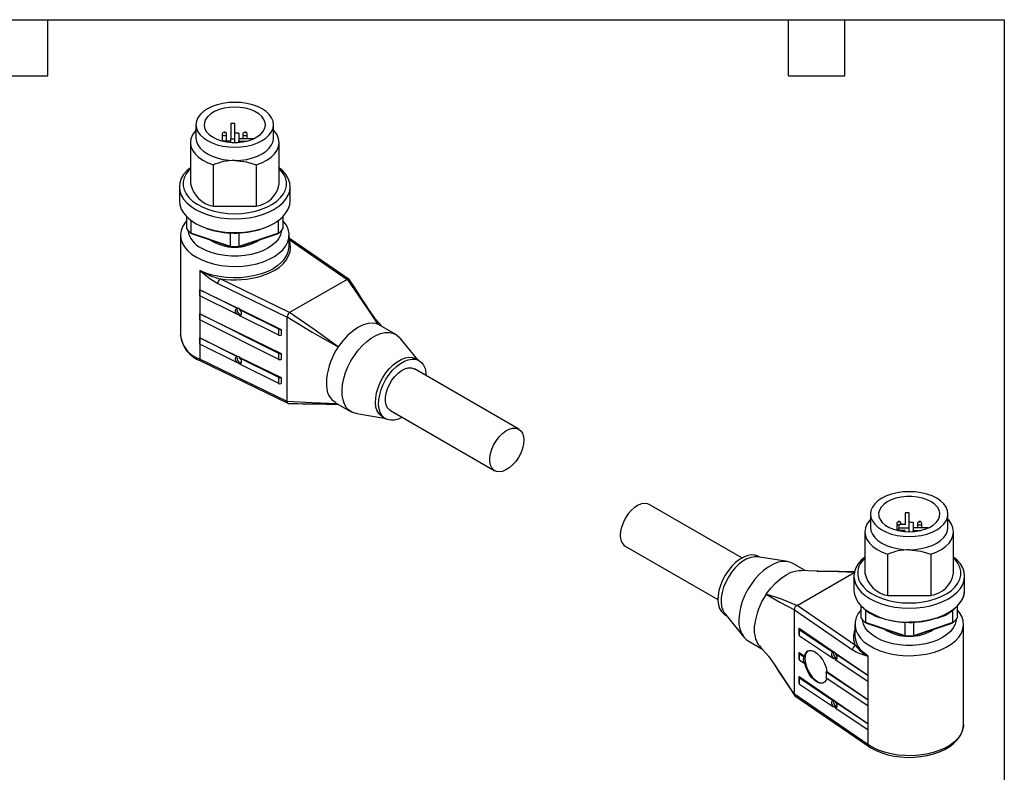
# Model space of a CAD drawing. Header units: millimetres. Extents: x 6 to 273, y 6 to 210.
# Tile 8 of 8: x 140 to 273, y 108 to 210. Entities that reach past the tile are written whole.
import ezdxf

# ---------------------------------------------------------------- set-up
doc = ezdxf.new("R2010")
doc.units = ezdxf.units.MM
doc.linetypes.add('SLD-Solid', pattern=[0])
doc.layers.add('TEXT', color=140, linetype='SLD-Solid', lineweight=25)

msp = doc.modelspace()

# ---------------------------------------------------------------- linework, layer by layer
for p, q in [((163.56, 195.31), (163.56, 193.52)), ((168.26, 195.48), (168.26, 193.43)), ((168.81, 193.43), (168.81, 195.5)), ((174.06, 193.52), (174.06, 195.31)), ((167.11, 194.03), (167.11, 193.13)), ((167.71, 193.11), (167.71, 194.03)), ((168.26, 193.11), (168.26, 193.43)), ((168.26, 193.43), (168.81, 193.43)), ((168.81, 192.92), (168.81, 193.43)), ((169.36, 194.18), (169.36, 193.43)), ((171.37, 193.43), (169.36, 193.43)), ((169.36, 193.43), (169.36, 193.11)), ((169.91, 194.03), (169.91, 193.43)), ((170.51, 193.43), (170.51, 194.03)), ((162.81, 192.9), (162.81, 187.31)), ((168.26, 193.11), (167.19, 193.11)), ((168.26, 192.94), (168.26, 193.11)), ((169.36, 192.94), (169.36, 193.11)), ((169.36, 193.11), (170.44, 193.11)), ((174.81, 187.31), (174.81, 192.9)), ((165.91, 184.28), (165.91, 189.87)), ((171.72, 189.87), (171.72, 184.28)), ((161.31, 186.9), (161.31, 185.03)), ((176.31, 185.03), (176.31, 186.9)), ((165.91, 184.28), (171.72, 184.28)), ((162.31, 181.2), (162.31, 182.87)), ((175.31, 182.87), (175.31, 181.2)), ((162.88, 182.38), (162.88, 180.63)), ((174.75, 180.63), (174.75, 182.38)), ((161.46, 180.37), (161.46, 166.82)), ((168.25, 178.84), (162.88, 180.63)), ((163.02, 180.55), (168.31, 178.79)), ((168.25, 178.84), (168.25, 180.66)), ((169.32, 178.79), (174.61, 180.55)), ((169.38, 180.66), (169.38, 178.84)), ((174.75, 180.63), (169.38, 178.84)), ((176.16, 178.82), (176.16, 180.37)), ((176.38, 179.8), (176.16, 180)), ((176.16, 179.76), (184.02, 174.37)), ((184.3, 174.37), (176.38, 179.8)), ((164.08, 175.57), (164.08, 163.57)), ((166.51, 173.82), (175.89, 169.27)), ((176.24, 169.88), (166.83, 174.45)), ((184.02, 174.37), (176.24, 169.88)), ((164.08, 172.96), (169.25, 170.45)), ((164.08, 172.14), (164.08, 172.96)), ((169.18, 170.41), (164.08, 172.96)), ((169.18, 169.59), (164.08, 172.14)), ((164.08, 169.69), (175.11, 164.34)), ((164.08, 168.88), (164.08, 169.69)), ((174.76, 164.35), (164.08, 169.69)), ((169.18, 170.41), (169.25, 170.45)), ((169.25, 169.63), (169.18, 169.59)), ((169.49, 170.33), (169.42, 170.29)), ((174.76, 167.62), (169.42, 170.29)), ((169.42, 169.47), (169.49, 169.52)), ((174.76, 166.8), (169.42, 169.47)), ((169.49, 170.33), (175.11, 167.6)), ((188.17, 168.3), (187, 170.19)), ((187.08, 170.12), (187.02, 170.21)), ((174.76, 163.53), (164.08, 168.88)), ((175.89, 157.84), (175.89, 169.27)), ((188.51, 168.11), (188.17, 168.3)), ((190.65, 166.91), (188.53, 168.14)), ((161.46, 166.77), (161.46, 166.82)), ((174.76, 166.8), (174.76, 167.62)), ((175.11, 167.6), (175.11, 166.79)), ((164.08, 166.43), (169.25, 163.92)), ((164.08, 165.61), (164.08, 166.43)), ((169.18, 163.87), (164.08, 166.43)), ((169.18, 163.06), (164.08, 165.61)), ((193.61, 163.47), (191.23, 166.41)), ((174.76, 163.53), (174.76, 164.35)), ((175.11, 164.34), (175.11, 163.52)), ((175.89, 157.84), (164.08, 163.57)), ((164.19, 163.34), (176.02, 157.59)), ((169.18, 163.87), (169.25, 163.92)), ((169.25, 163.1), (169.18, 163.06)), ((169.49, 163.8), (169.42, 163.75)), ((174.76, 161.09), (169.42, 163.75)), ((169.42, 162.94), (169.49, 162.98)), ((174.76, 160.27), (169.42, 162.94)), ((169.49, 163.8), (175.11, 161.07)), ((193.79, 163.37), (193.36, 163.61)), ((207.28, 154.08), (193.14, 162.24)), ((174.76, 160.27), (174.76, 161.09)), ((175.11, 161.07), (175.11, 160.25)), ((181.25, 160.97), (181.25, 159.92)), ((181.19, 157.5), (182.76, 157.5)), ((181.19, 157.48), (181.36, 157.48)), ((181.31, 157.47), (182.91, 157.41)), ((182.48, 157.66), (184.6, 156.43)), ((185.33, 156.18), (189.06, 155.59)), ((189.89, 156.61), (204.03, 148.45)), ((188.81, 155.73), (189.24, 155.49)), ((237.51, 136.63), (224.96, 143.87)), ((259.62, 142.74), (259.62, 141.18)), ((260.17, 140.69), (260.17, 142.76)), ((254.92, 142.57), (254.92, 140.78)), ((260.72, 141.44), (260.72, 140.69)), ((265.42, 140.78), (265.42, 142.57)), ((254.17, 140.16), (254.17, 134.57)), ((258.47, 141.29), (258.47, 140.39)), ((259.62, 140.37), (258.55, 140.37)), ((258.77, 141.18), (258.77, 140.69)), ((259.62, 141.18), (258.77, 141.18)), ((258.77, 140.69), (260.17, 140.69)), ((258.77, 140.37), (258.77, 140.69)), ((259.07, 141.18), (259.07, 141.29)), ((259.62, 140.2), (259.62, 140.37)), ((260.17, 140.18), (260.17, 140.69)), ((262.73, 140.69), (260.72, 140.69)), ((260.72, 140.69), (260.72, 140.37)), ((260.72, 140.37), (261.8, 140.37)), ((260.72, 140.2), (260.72, 140.37)), ((261.27, 141.29), (261.27, 140.69)), ((261.87, 140.69), (261.87, 141.29)), ((266.17, 134.57), (266.17, 140.16)), ((221.71, 138.24), (234.26, 131)), ((243.66, 136.14), (239.63, 136.78)), ((239.92, 136.73), (239.75, 136.84)), ((257.27, 131.54), (257.27, 137.13)), ((263.08, 137.13), (263.08, 131.54)), ((246.07, 134.92), (244.39, 135.89)), ((247.68, 134.85), (245.26, 134.95)), ((247.78, 134.84), (247.63, 134.84)), ((244.97, 130.2), (252.73, 134.68)), ((252.67, 134.16), (252.67, 132.29)), ((267.67, 132.29), (267.67, 134.16)), ((267.67, 132.23), (267.67, 132.29)), ((257.27, 131.54), (263.08, 131.54)), ((244.62, 118.16), (244.62, 129.59)), ((244.62, 129.59), (252.5, 124.18)), ((252.89, 124.77), (244.97, 130.2)), ((253.67, 128.46), (253.67, 130.13)), ((254.24, 129.58), (254.24, 127.89)), ((266.1, 127.89), (266.1, 129.58)), ((266.67, 130.08), (266.67, 128.46)), ((235.19, 129.09), (237.76, 125.91)), ((235.2, 128.95), (235.37, 128.85)), ((239.23, 126.45), (239.23, 127.49)), ((245.22, 127.01), (245.22, 126.2)), ((245.26, 127.11), (250, 123.86)), ((245.29, 126.9), (249.92, 123.82)), ((245.29, 126.08), (245.29, 126.9)), ((252.82, 127.63), (252.82, 126.08)), ((259.6, 126.1), (254.24, 127.89)), ((254.38, 127.81), (259.67, 126.05)), ((259.6, 126.1), (259.6, 127.92)), ((260.68, 126.05), (265.97, 127.81)), ((260.74, 127.92), (260.74, 126.1)), ((266.1, 127.89), (260.74, 126.1)), ((267.52, 114.08), (267.52, 127.63)), ((238.34, 125.41), (240.19, 124.34)), ((245.29, 126.08), (249.92, 123)), ((245.22, 123.75), (245.22, 122.93)), ((245.26, 123.84), (246, 123.33)), ((245.29, 123.63), (245.85, 123.26)), ((245.29, 122.82), (245.29, 123.63)), ((245.29, 122.82), (245.85, 122.44)), ((245.85, 123.26), (246, 123.33)), ((249.92, 123.82), (250, 123.86)), ((250, 123.04), (249.92, 123)), ((250.2, 123.72), (250.13, 123.68)), ((250.13, 123.68), (254.55, 120.74)), ((250.13, 122.86), (250.2, 122.9)), ((250.13, 122.86), (254.55, 119.92)), ((250.2, 123.72), (254.55, 120.74)), ((254.55, 123.35), (254.55, 111.34)), ((241.91, 122.21), (241.97, 122.12)), ((246, 122.51), (245.85, 122.44)), ((245.22, 120.48), (245.22, 119.66)), ((245.26, 120.57), (250, 117.33)), ((245.29, 120.37), (249.92, 117.29)), ((245.29, 119.55), (245.29, 120.37)), ((249.03, 121.26), (248.93, 121.21)), ((248.93, 121.21), (254.55, 117.47)), ((248.93, 120.39), (254.55, 116.65)), ((249.03, 121.26), (254.55, 117.47)), ((254.55, 120.74), (254.55, 119.92)), ((245.29, 119.55), (249.92, 116.47)), ((254.55, 111.34), (244.62, 118.16)), ((244.69, 117.95), (254.65, 111.12)), ((254.55, 117.47), (254.55, 116.65)), ((249.92, 117.29), (250, 117.33)), ((250, 116.51), (249.92, 116.47)), ((250.2, 117.18), (250.13, 117.15)), ((250.13, 117.15), (254.55, 114.2)), ((250.13, 116.33), (250.2, 116.37)), ((250.13, 116.33), (254.55, 113.39)), ((250.2, 117.18), (254.55, 114.2)), ((254.55, 114.2), (254.55, 113.39))]:
    msp.add_line(p, q)
at = {"flags": 128}
for points in [[(168.81, 198.34), (167.99, 198.31), (167.19, 198.2), (166.43, 198.01), (165.73, 197.77), (165.1, 197.46), (164.57, 197.09), (164.14, 196.69), (163.82, 196.25), (163.63, 195.79), (163.56, 195.31), (163.63, 194.84), (163.82, 194.38), (164.14, 193.94), (164.57, 193.53), (165.1, 193.17), (165.73, 192.86), (166.43, 192.61), (167.19, 192.43), (167.99, 192.32), (168.81, 192.28), (169.64, 192.32), (170.44, 192.43), (171.2, 192.61), (171.9, 192.86), (172.53, 193.17), (173.06, 193.53), (173.49, 193.94), (173.81, 194.38), (174, 194.84), (174.06, 195.31), (174, 195.79), (173.81, 196.25), (173.49, 196.69), (173.06, 197.09), (172.53, 197.46), (171.9, 197.77), (171.2, 198.01), (170.44, 198.2), (169.64, 198.31), (168.81, 198.34)], [(168.81, 197.71), (168.07, 197.67), (167.36, 197.56), (166.69, 197.37), (166.08, 197.12), (165.57, 196.81), (165.16, 196.45), (164.87, 196.05), (164.7, 195.64), (164.67, 195.21), (164.77, 194.78), (165, 194.37), (165.35, 193.99), (165.81, 193.66), (166.38, 193.38), (167.01, 193.16), (167.71, 193), (168.44, 192.93), (169.19, 192.93), (169.92, 193), (170.62, 193.16), (171.25, 193.38), (171.81, 193.66), (172.28, 193.99), (172.63, 194.37), (172.86, 194.78), (172.96, 195.21), (172.93, 195.64), (172.76, 196.05), (172.47, 196.45), (172.06, 196.81), (171.54, 197.12), (170.94, 197.37), (170.27, 197.56), (169.56, 197.67), (168.81, 197.71)], [(163.56, 194.58), (163.43, 194.43), (163.09, 193.94), (162.88, 193.43), (162.81, 192.9), (162.88, 192.38), (163.09, 191.87), (163.43, 191.38), (163.89, 190.92), (164.47, 190.52), (165.15, 190.16), (165.91, 189.87)], [(163.56, 193.52), (163.63, 193.04), (163.82, 192.58), (164.14, 192.14), (164.57, 191.74), (165.1, 191.37), (165.73, 191.07), (166.43, 190.82), (167.19, 190.63), (167.99, 190.52), (168.81, 190.49)], [(167.11, 194.03), (167.11, 194.03), (167.14, 193.96), (167.2, 193.91), (167.3, 193.87), (167.41, 193.86), (167.53, 193.87), (167.63, 193.91), (167.69, 193.96), (167.71, 194.03), (167.71, 194.03)], [(167.71, 194.03), (167.69, 194.13), (167.65, 194.21), (167.59, 194.26), (167.51, 194.3), (167.41, 194.31), (167.3, 194.29), (167.21, 194.24), (167.15, 194.17), (167.12, 194.08), (167.12, 194.03)], [(167.41, 194.26), (167.43, 194.26), (167.45, 194.26), (167.46, 194.25), (167.46, 194.24), (167.46, 194.22), (167.45, 194.21), (167.43, 194.21), (167.41, 194.21), (167.4, 194.21), (167.38, 194.21), (167.37, 194.22), (167.36, 194.24), (167.37, 194.25), (167.38, 194.26), (167.4, 194.26), (167.41, 194.26)], [(168.81, 190.49), (169.64, 190.52), (170.44, 190.63), (171.2, 190.82), (171.9, 191.07), (172.53, 191.37), (173.06, 191.74), (173.49, 192.14), (173.81, 192.58), (174, 193.04), (174.06, 193.52)], [(169.91, 194.03), (169.91, 194.03), (169.94, 193.96), (170, 193.91), (170.1, 193.87), (170.21, 193.86), (170.33, 193.87), (170.43, 193.91), (170.49, 193.96), (170.51, 194.03), (170.51, 194.03)], [(170.51, 194.03), (170.49, 194.13), (170.45, 194.21), (170.39, 194.26), (170.31, 194.3), (170.21, 194.31), (170.1, 194.29), (170.01, 194.24), (169.95, 194.17), (169.92, 194.08), (169.92, 194.03)], [(170.21, 194.26), (170.23, 194.26), (170.25, 194.26), (170.26, 194.25), (170.26, 194.24), (170.26, 194.22), (170.25, 194.21), (170.23, 194.21), (170.21, 194.21), (170.2, 194.21), (170.18, 194.21), (170.17, 194.22), (170.16, 194.24), (170.17, 194.25), (170.18, 194.26), (170.2, 194.26), (170.21, 194.26)], [(171.72, 189.87), (172.48, 190.16), (173.16, 190.52), (173.74, 190.92), (174.2, 191.38), (174.54, 191.87), (174.75, 192.38), (174.81, 192.9), (174.75, 193.43), (174.54, 193.94), (174.2, 194.43), (174.06, 194.58)], [(162.81, 189.5), (162.32, 189.07), (161.89, 188.56), (161.57, 188.02), (161.38, 187.47), (161.31, 186.9), (161.38, 186.34), (161.57, 185.78), (161.89, 185.25), (162.32, 184.74), (162.86, 184.27), (163.51, 183.84), (164.25, 183.47), (165.06, 183.15), (165.94, 182.9), (166.87, 182.72), (167.84, 182.61), (168.81, 182.57), (169.79, 182.61), (170.76, 182.72), (171.68, 182.9), (172.56, 183.15), (173.38, 183.47), (174.12, 183.84), (174.76, 184.27), (175.31, 184.74), (175.74, 185.25), (176.06, 185.78), (176.25, 186.34), (176.31, 186.9), (176.25, 187.47), (176.06, 188.02), (175.74, 188.56), (175.31, 189.07), (174.81, 189.5)], [(162.81, 189.39), (162.6, 189.17), (162.22, 188.66), (161.96, 188.13), (161.83, 187.59), (161.83, 187.04), (161.96, 186.49), (162.22, 185.96), (162.6, 185.45), (163.1, 184.98), (163.7, 184.55), (164.4, 184.18), (165.18, 183.86), (166.03, 183.6), (166.93, 183.42), (167.86, 183.31), (168.81, 183.27), (169.77, 183.31), (170.7, 183.42), (171.6, 183.6), (172.45, 183.86), (173.23, 184.18), (173.93, 184.55), (174.53, 184.98), (175.03, 185.45), (175.41, 185.96), (175.67, 186.49), (175.8, 187.04), (175.8, 187.59), (175.67, 188.13), (175.41, 188.66), (175.03, 189.17), (174.81, 189.39)], [(168.81, 190.49), (170.39, 190.3), (171.72, 189.87)], [(161.31, 185.03), (161.38, 184.46), (161.57, 183.9), (161.89, 183.37), (162.32, 182.86), (162.86, 182.39), (163.51, 181.96), (164.25, 181.59), (165.06, 181.28), (165.94, 181.03), (166.87, 180.84), (167.84, 180.73), (168.81, 180.7), (169.79, 180.73), (170.76, 180.84), (171.68, 181.03), (172.56, 181.28), (173.38, 181.59), (174.12, 181.96), (174.76, 182.39), (175.31, 182.86), (175.74, 183.37), (176.06, 183.9), (176.25, 184.46), (176.31, 185.03)], [(162.31, 182.35), (162.1, 182.09), (161.76, 181.56), (161.55, 181.01), (161.47, 180.44), (161.51, 179.88), (161.69, 179.32), (162, 178.78), (162.43, 178.27), (162.97, 177.8), (163.62, 177.37)], [(163.62, 177.37), (164.36, 177), (165.18, 176.68), (166.06, 176.44), (166.99, 176.26), (167.96, 176.16), (168.94, 176.13), (169.92, 176.18), (170.87, 176.3), (171.8, 176.49), (172.67, 176.76), (173.47, 177.09), (174.18, 177.47), (174.8, 177.91), (175.32, 178.39), (175.72, 178.91), (175.99, 179.46), (176.14, 180.02), (176.16, 180.58), (176.04, 181.15), (175.8, 181.7), (175.43, 182.22), (175.31, 182.35)], [(162.88, 180.63), (162.96, 180.59), (163.02, 180.55)], [(175.16, 181.02), (175.15, 180.93), (175.02, 180.41), (174.76, 179.91), (174.39, 179.43), (173.9, 178.99), (173.3, 178.6), (172.62, 178.25), (171.86, 177.97), (171.03, 177.75), (170.16, 177.61), (169.27, 177.53), (168.36, 177.53), (167.46, 177.61), (166.6, 177.75), (165.77, 177.97), (165.01, 178.25), (164.32, 178.6)], [(174.61, 180.55), (174.68, 180.59), (174.75, 180.63)], [(168.31, 178.79), (168.27, 178.82), (168.25, 178.84)], [(169.38, 178.84), (169.35, 178.81), (169.32, 178.79)], [(172.54, 174.86), (172.58, 174.88), (173.41, 175.2), (174.15, 175.57), (174.81, 176), (175.36, 176.48), (175.79, 176.99), (176.11, 177.54), (176.3, 178.1), (176.36, 178.67), (176.3, 179.24), (176.16, 179.65)], [(176.16, 179.82), (176.25, 179.84), (176.37, 179.81), (176.38, 179.8)], [(175.47, 177.01), (175.21, 176.73), (174.66, 176.25), (174.01, 175.82), (173.27, 175.44), (172.44, 175.13), (171.54, 174.88), (170.6, 174.7), (169.62, 174.6), (168.63, 174.58), (167.65, 174.63), (166.68, 174.76), (165.75, 174.96), (164.88, 175.23), (164.08, 175.57)], [(164.08, 175.57), (165.43, 174.5), (166.51, 173.82)], [(184.02, 174.37), (184.03, 174.37), (184.04, 174.38)], [(184.04, 174.38), (184.16, 174.41), (184.27, 174.39), (184.34, 174.33), (184.34, 174.32)], [(184.04, 174.38), (186.11, 171.38), (188.17, 168.3)], [(187.02, 170.21), (186.6, 170.86), (186.16, 171.53), (185.71, 172.22), (185.1, 173.17), (184.35, 174.32)], [(169.18, 169.59), (169.07, 169.71), (168.98, 169.85), (168.93, 169.99), (168.91, 170.14), (168.93, 170.26), (168.98, 170.35), (169.07, 170.4), (169.18, 170.41)], [(169.42, 170.29), (169.54, 170.17), (169.62, 170.03), (169.68, 169.88), (169.7, 169.74), (169.68, 169.62), (169.62, 169.53), (169.54, 169.47), (169.42, 169.47)], [(176.22, 169.87), (176.23, 169.88), (176.24, 169.88)], [(182.83, 165.21), (179.55, 167.59), (176.22, 169.87)], [(188.8, 167.98), (187.88, 169), (187.11, 170.09)], [(175.89, 169.28), (179.31, 167.21), (182.83, 165.21)], [(175.89, 169.27), (175.89, 169.27), (175.89, 169.28)], [(188.17, 168.3), (187.58, 168.42), (186.9, 168.39), (186.22, 168.2), (185.5, 167.84), (184.8, 167.36), (184.09, 166.75), (183.44, 166.04), (182.83, 165.21)], [(185.33, 156.18), (185.26, 156.19), (184.77, 156.35), (184.34, 156.62), (183.97, 156.99), (183.69, 157.47), (183.48, 158.03), (183.37, 158.68), (183.35, 159.39), (183.42, 160.14), (183.57, 160.93), (183.82, 161.74), (184.14, 162.54), (184.54, 163.32), (185.01, 164.07), (185.53, 164.77), (186.1, 165.41), (186.69, 165.96), (187.31, 166.42), (187.94, 166.78), (188.55, 167.03), (189.15, 167.17), (189.72, 167.19), (190.24, 167.09), (190.7, 166.88), (191.1, 166.56), (191.23, 166.41)], [(169.18, 163.06), (169.07, 163.17), (168.98, 163.31), (168.93, 163.46), (168.91, 163.6), (168.93, 163.73), (168.98, 163.82), (169.07, 163.87), (169.18, 163.87)], [(169.42, 163.75), (169.54, 163.64), (169.62, 163.5), (169.68, 163.35), (169.7, 163.21), (169.68, 163.08), (169.62, 162.99), (169.54, 162.94), (169.42, 162.94)], [(188.81, 155.73), (188.67, 155.82), (188.35, 156.14), (188.1, 156.56), (187.94, 157.08), (187.87, 157.66), (187.9, 158.3), (188.01, 158.99), (188.22, 159.69), (188.5, 160.39), (188.86, 161.07), (189.29, 161.71), (189.76, 162.29), (190.28, 162.8), (190.82, 163.22), (191.36, 163.53), (191.9, 163.74), (192.41, 163.82), (192.89, 163.79), (193.31, 163.64), (193.36, 163.61)], [(191.51, 155.71), (190.97, 155.45), (190.44, 155.31), (189.94, 155.28), (189.49, 155.37), (189.1, 155.58), (188.77, 155.9), (188.53, 156.32), (188.37, 156.83), (188.3, 157.42), (188.32, 158.06), (188.44, 158.74), (188.64, 159.44), (188.93, 160.14), (189.29, 160.83), (189.71, 161.47), (190.19, 162.05), (190.7, 162.56), (191.24, 162.97), (191.79, 163.29), (192.32, 163.49), (192.84, 163.58), (193.31, 163.55), (193.74, 163.4), (194.1, 163.13), (194.39, 162.76), (194.59, 162.29), (194.7, 161.74), (194.73, 161.32)], [(189.89, 156.61), (189.77, 156.69), (189.5, 156.98), (189.32, 157.37), (189.23, 157.84), (189.23, 158.38), (189.32, 158.96), (189.5, 159.56), (189.77, 160.15), (190.11, 160.72), (190.5, 161.23), (190.94, 161.67), (191.4, 162.01), (191.86, 162.25), (192.31, 162.38), (192.73, 162.38), (193.1, 162.27), (193.14, 162.24)], [(175.89, 157.82), (175.89, 157.83), (175.89, 157.84)], [(175.89, 157.82), (175.93, 157.69), (176, 157.61), (176.08, 157.57), (176.09, 157.58)], [(182.75, 157.5), (179.31, 157.63), (175.89, 157.82)], [(207.95, 152.59), (207.91, 152.03), (207.77, 151.44), (207.54, 150.84), (207.24, 150.26), (206.87, 149.71), (206.45, 149.24), (206, 148.84), (205.54, 148.55), (205.08, 148.36), (204.64, 148.3), (204.25, 148.35), (203.91, 148.53), (203.65, 148.82), (203.46, 149.2), (203.37, 149.68), (203.37, 150.21), (203.46, 150.79), (203.65, 151.39), (203.91, 151.99), (204.25, 152.55), (204.64, 153.06), (205.08, 153.5), (205.54, 153.85), (206, 154.09), (206.45, 154.21), (206.87, 154.22), (207.24, 154.1), (207.54, 153.87), (207.77, 153.53), (207.91, 153.1), (207.95, 152.59)], [(260.17, 139.54), (260.99, 139.58), (261.8, 139.69), (262.56, 139.87), (263.26, 140.12), (263.89, 140.43), (264.42, 140.79), (264.85, 141.2), (265.17, 141.64), (265.36, 142.1), (265.42, 142.57), (265.36, 143.05), (265.17, 143.51), (264.85, 143.95), (264.42, 144.35), (263.89, 144.72), (263.26, 145.03), (262.56, 145.27), (261.8, 145.46), (260.99, 145.57), (260.17, 145.6), (259.35, 145.57), (258.55, 145.46), (257.79, 145.27), (257.09, 145.03), (256.46, 144.72), (255.93, 144.35), (255.49, 143.95), (255.18, 143.51), (254.99, 143.05), (254.92, 142.57), (254.99, 142.1), (255.18, 141.64), (255.49, 141.2), (255.93, 140.79), (256.46, 140.43), (257.09, 140.12), (257.79, 139.87), (258.55, 139.69), (259.35, 139.58), (260.17, 139.54)], [(260.17, 140.18), (260.91, 140.22), (261.63, 140.33), (262.3, 140.52), (262.9, 140.77), (263.42, 141.08), (263.83, 141.44), (264.12, 141.83), (264.29, 142.25), (264.32, 142.68), (264.22, 143.11), (263.99, 143.52), (263.64, 143.89), (263.17, 144.23), (262.61, 144.51), (261.97, 144.73), (261.28, 144.88), (260.54, 144.96), (259.8, 144.96), (259.07, 144.88), (258.37, 144.73), (257.73, 144.51), (257.17, 144.23), (256.71, 143.89), (256.36, 143.52), (256.13, 143.11), (256.03, 142.68), (256.06, 142.25), (256.23, 141.83), (256.52, 141.44), (256.93, 141.08), (257.44, 140.77), (258.04, 140.52), (258.71, 140.33), (259.43, 140.22), (260.17, 140.18)], [(224.96, 143.87), (224.74, 143.97), (224.34, 144.03), (223.91, 143.96), (223.45, 143.78), (222.98, 143.48), (222.53, 143.09), (222.12, 142.61), (221.75, 142.07), (221.45, 141.49), (221.22, 140.89), (221.08, 140.29), (221.03, 139.73)], [(254.92, 141.84), (254.79, 141.69), (254.45, 141.2), (254.24, 140.69), (254.17, 140.16), (254.24, 139.64), (254.45, 139.13), (254.79, 138.64), (255.25, 138.18), (255.83, 137.78), (256.51, 137.42), (257.27, 137.13)], [(258.77, 141.47), (258.75, 141.47), (258.74, 141.47), (258.73, 141.48), (258.72, 141.5), (258.73, 141.51), (258.74, 141.52), (258.75, 141.52), (258.77, 141.52), (258.79, 141.52), (258.81, 141.52), (258.82, 141.51), (258.82, 141.5), (258.82, 141.48), (258.81, 141.47), (258.79, 141.47), (258.77, 141.47)], [(261.57, 141.47), (261.55, 141.47), (261.54, 141.47), (261.53, 141.48), (261.52, 141.5), (261.53, 141.51), (261.54, 141.52), (261.55, 141.52), (261.57, 141.52), (261.59, 141.52), (261.61, 141.52), (261.62, 141.51), (261.62, 141.5), (261.62, 141.48), (261.61, 141.47), (261.59, 141.47), (261.57, 141.47)], [(263.08, 137.13), (263.84, 137.42), (264.52, 137.78), (265.09, 138.18), (265.56, 138.64), (265.9, 139.13), (266.1, 139.64), (266.17, 140.16), (266.1, 140.69), (265.9, 141.2), (265.56, 141.69), (265.42, 141.84)], [(254.92, 140.78), (254.99, 140.3), (255.18, 139.84), (255.49, 139.4), (255.93, 139), (256.46, 138.63), (257.09, 138.33), (257.79, 138.08), (258.55, 137.89), (259.35, 137.78), (260.17, 137.75)], [(258.47, 141.29), (258.5, 141.22), (258.56, 141.17), (258.66, 141.13), (258.77, 141.12)], [(259, 141.18), (259.05, 141.22), (259.07, 141.29)], [(260.17, 137.75), (260.99, 137.78), (261.8, 137.89), (262.56, 138.08), (263.26, 138.33), (263.89, 138.63), (264.42, 139), (264.85, 139.4), (265.17, 139.84), (265.36, 140.3), (265.42, 140.78)], [(261.27, 141.29), (261.3, 141.22), (261.36, 141.17), (261.46, 141.13), (261.57, 141.12)], [(261.57, 141.12), (261.69, 141.13), (261.78, 141.17), (261.85, 141.22), (261.87, 141.29)], [(260.17, 137.75), (261.75, 137.56), (263.08, 137.13)], [(239.75, 136.84), (239.7, 136.86), (239.28, 137.01), (238.8, 137.05), (238.29, 136.96), (237.75, 136.75), (237.2, 136.44), (236.66, 136.02), (236.15, 135.52), (235.67, 134.93), (235.25, 134.29), (234.89, 133.61), (234.6, 132.91), (234.4, 132.21), (234.28, 131.53), (234.26, 130.88), (234.33, 130.3), (234.49, 129.79), (234.73, 129.37), (235.06, 129.05), (235.2, 128.95)], [(239.63, 136.78), (239.22, 136.8), (238.71, 136.71), (238.17, 136.51), (237.63, 136.19), (237.09, 135.78), (236.57, 135.27), (236.1, 134.69), (235.67, 134.05), (235.31, 133.37), (235.03, 132.66), (234.82, 131.96), (234.71, 131.28), (234.68, 130.64), (234.75, 130.05), (234.91, 129.54), (235.16, 129.12), (235.19, 129.09)], [(244.39, 135.89), (243.98, 136.07), (243.46, 136.17), (242.89, 136.15), (242.29, 136.01), (241.68, 135.76), (241.05, 135.4), (240.43, 134.94), (239.84, 134.38), (239.27, 133.75), (238.75, 133.05), (238.28, 132.3), (237.88, 131.52), (237.56, 130.71), (237.31, 129.91), (237.16, 129.12), (237.09, 128.36), (237.11, 127.66), (237.22, 127.01), (237.43, 126.45), (237.71, 125.97), (238.08, 125.59), (238.34, 125.41)], [(254.17, 136.76), (253.68, 136.33), (253.24, 135.82), (252.93, 135.28), (252.74, 134.73), (252.67, 134.16), (252.74, 133.6), (252.93, 133.04), (253.24, 132.51), (253.68, 132), (254.22, 131.53), (254.87, 131.1), (255.61, 130.73), (256.42, 130.41), (257.3, 130.16), (258.23, 129.98), (259.19, 129.87), (260.17, 129.83)], [(254.17, 136.65), (253.96, 136.43), (253.58, 135.92), (253.32, 135.39), (253.19, 134.85), (253.19, 134.3), (253.32, 133.75), (253.58, 133.22), (253.96, 132.71), (254.45, 132.24), (255.06, 131.81), (255.76, 131.44), (256.54, 131.12), (257.38, 130.86), (258.28, 130.68), (259.22, 130.57), (260.17, 130.53)], [(260.17, 129.83), (261.15, 129.87), (262.11, 129.98), (263.04, 130.16), (263.92, 130.41), (264.74, 130.73), (265.48, 131.1), (266.12, 131.53), (266.67, 132), (267.1, 132.51), (267.42, 133.04), (267.61, 133.6), (267.67, 134.16), (267.61, 134.73), (267.42, 135.28), (267.1, 135.82), (266.67, 136.33), (266.17, 136.76)], [(260.17, 130.53), (261.13, 130.57), (262.06, 130.68), (262.96, 130.86), (263.81, 131.12), (264.59, 131.44), (265.29, 131.81), (265.89, 132.24), (266.39, 132.71), (266.77, 133.22), (267.03, 133.75), (267.16, 134.3), (267.16, 134.85), (267.03, 135.39), (266.77, 135.92), (266.39, 136.43), (266.17, 136.65)], [(240.81, 131.74), (241.41, 132.53), (242.08, 133.26), (242.77, 133.86), (243.49, 134.36), (244.18, 134.71), (244.89, 134.9), (245.52, 134.94)], [(247.68, 134.82), (249.44, 134.82), (252.76, 134.7)], [(252.8, 134.75), (250.72, 134.8), (247.78, 134.84)], [(260.17, 127.96), (261.15, 127.99), (262.11, 128.1), (263.04, 128.29), (263.92, 128.54), (264.74, 128.85), (265.48, 129.22), (266.12, 129.65), (266.67, 130.12), (267.1, 130.63), (267.42, 131.16), (267.61, 131.72), (267.67, 132.23)], [(240.81, 131.74), (242.65, 130.64), (244.62, 129.6)], [(244.95, 130.19), (242.88, 131.03), (240.81, 131.74)], [(244.62, 129.6), (244.62, 129.6), (244.62, 129.59)], [(244.97, 130.2), (244.96, 130.2), (244.95, 130.19)], [(253.67, 129.61), (253.67, 129.61), (253.27, 129.09), (253, 128.55), (252.85, 127.98), (252.83, 127.42), (252.95, 126.86), (253.19, 126.31), (253.56, 125.78), (254.04, 125.29), (254.64, 124.84), (255.33, 124.44), (256.11, 124.09), (256.97, 123.81), (257.88, 123.6), (258.83, 123.46), (259.8, 123.39), (260.79, 123.4), (261.76, 123.49), (262.7, 123.65), (263.6, 123.88), (264.43, 124.17), (265.19, 124.53), (265.86, 124.95), (266.43, 125.41), (266.89, 125.91), (267.23, 126.44), (267.44, 127), (267.52, 127.56), (267.47, 128.13), (267.29, 128.68), (266.99, 129.22), (266.67, 129.61)], [(266.52, 128.28), (266.51, 128.19), (266.38, 127.67), (266.12, 127.17), (265.75, 126.69), (265.26, 126.25), (264.66, 125.86), (263.98, 125.51), (263.22, 125.23), (262.39, 125.01), (261.52, 124.87), (260.63, 124.79), (259.72, 124.79), (258.82, 124.87), (257.95, 125.01), (257.13, 125.23), (256.37, 125.51), (255.68, 125.86), (255.09, 126.25), (254.6, 126.69), (254.22, 127.17), (253.97, 127.67), (253.84, 128.19), (253.83, 128.28)], [(254.24, 127.89), (254.32, 127.85), (254.38, 127.81)], [(265.97, 127.81), (266.04, 127.85), (266.1, 127.89)], [(259.67, 126.05), (259.63, 126.08), (259.6, 126.1)], [(260.74, 126.1), (260.71, 126.07), (260.68, 126.05)], [(240.05, 124.5), (241.11, 123.32), (241.87, 122.23)], [(246, 123.33), (246.13, 123.7), (246.34, 123.96), (246.62, 124.1), (246.95, 124.1), (247.32, 123.96), (247.7, 123.7), (248.07, 123.33), (248.41, 122.87), (248.69, 122.35), (248.9, 121.8), (249.03, 121.26)], [(246.5, 124.06), (246.35, 123.94), (246.17, 123.67), (246.07, 123.31), (246.05, 122.87), (246.11, 122.38), (246.25, 121.86), (246.47, 121.35), (246.74, 120.87), (247.06, 120.44), (247.41, 120.1), (247.77, 119.85), (248.12, 119.72), (248.44, 119.7), (248.6, 119.75)], [(254.55, 123.35), (253.96, 123.81), (253.69, 124.08)], [(249.92, 123), (249.82, 123.13), (249.74, 123.27), (249.69, 123.43), (249.68, 123.57), (249.69, 123.69), (249.74, 123.78), (249.82, 123.82), (249.92, 123.82)], [(250.13, 123.68), (250.22, 123.55), (250.3, 123.41), (250.35, 123.26), (250.37, 123.11), (250.35, 122.99), (250.3, 122.9), (250.22, 122.86), (250.13, 122.86)], [(244.62, 118.15), (242.65, 121.07), (241.91, 122.26)], [(241.97, 122.12), (242.39, 121.46), (242.82, 120.8), (243.27, 120.1), (243.89, 119.15), (244.64, 118)], [(249, 120.34), (248.9, 120.07), (248.69, 119.81), (248.41, 119.68), (248.07, 119.68), (247.7, 119.81), (247.32, 120.07), (246.95, 120.44), (246.62, 120.9), (246.34, 121.42), (246.13, 121.97), (246, 122.51)], [(244.62, 118.16), (244.62, 118.15), (244.62, 118.15)], [(244.62, 118.15), (244.63, 118.03), (244.68, 117.96), (244.69, 117.95)], [(249.92, 116.47), (249.82, 116.59), (249.74, 116.74), (249.69, 116.89), (249.68, 117.04), (249.69, 117.16), (249.74, 117.25), (249.82, 117.29), (249.92, 117.29)], [(250.13, 117.15), (250.22, 117.02), (250.3, 116.88), (250.35, 116.72), (250.37, 116.58), (250.35, 116.46), (250.3, 116.37), (250.22, 116.33), (250.13, 116.33)], [(267.52, 114.08), (267.51, 113.84), (267.39, 113.28), (267.15, 112.74), (266.78, 112.22), (266.29, 111.73), (265.7, 111.28), (265.01, 110.88), (264.24, 110.54), (263.4, 110.26), (262.5, 110.05), (261.55, 109.91), (260.59, 109.84), (259.61, 109.85), (258.65, 109.93), (257.71, 110.08), (256.82, 110.3), (255.99, 110.59), (255.22, 110.94), (254.55, 111.34)], [(254.65, 111.12), (254.99, 110.9), (255.68, 110.54), (256.44, 110.23), (257.26, 109.98), (258.12, 109.8), (259.01, 109.68), (259.92, 109.62), (260.84, 109.64), (261.74, 109.72), (262.62, 109.87), (263.46, 110.08), (264.26, 110.36), (264.99, 110.7), (265.65, 111.09), (266.23, 111.53), (266.71, 112.02), (267.09, 112.55), (267.35, 113.1), (267.49, 113.67), (267.51, 114.13)]]:
    msp.add_lwpolyline(points, dxfattribs=at)
for centre, radius, start, end in [((168.81, 188.35), 7.15, 89.9949, 94.406), ((168.82, 187.05), 7.15, 85.594, 90.0051), ((168.97, 182.54), 7.95, 91.1402, 112.6705), ((166.64, 188.12), 3.9, 191.9117, 259.2948), ((171.22, 187.89), 3.64, 277.9341, 350.8594), ((165.7, 184.02), 4.41, 219.7765, 230.2298), ((165.66, 181.54), 3.23, 189.258, 245.5812), ((168.82, 192.55), 11.91, 251.2854, 287.2239), ((171.93, 184.02), 4.41, 309.7702, 320.2235), ((168.81, 184.84), 6.11, 236.4262, 303.5738), ((168.81, 191.28), 12.46, 267.386, 272.614), ((168.81, 190.89), 12.11, 267.5985, 272.4015), ((173.27, 178.9), 2.89, 319.3192, 358.3951), ((169.36, 184.58), 10.44, 239.6258, 255.9809), ((168.81, 186.75), 12.45, 260.878, 287.4271), ((167.34, 173.79), 0.833, 127.8015, 177.9996), ((169.76, 170.24), 0.648, 164.7268, 262.5826), ((176.96, 169.06), 1.09, 132.2161, 168.3185), ((165.27, 167.21), 3.83, 186.5837, 251.9802), ((165.53, 167.19), 4.08, 186.0079, 250.7715), ((174.95, 168.05), 0.477, 245.5386, 289.4561), ((174.95, 167.24), 0.477, 245.5386, 289.4561), ((174.95, 164.79), 0.477, 245.5386, 289.4561), ((190.57, 159.91), 9.38, 145.6002, 173.5571), ((164.31, 163.53), 0.228, 170.8814, 237.7629), ((169.76, 163.71), 0.648, 164.7268, 262.5826), ((174.95, 163.97), 0.477, 245.5386, 289.4561), ((174.95, 161.52), 0.477, 245.5386, 289.4561), ((174.95, 160.7), 0.477, 245.5386, 289.4561), ((183.78, 159.86), 2.53, 178.7249, 239.4419), ((183.99, 454.63), 297.16, 268.4698, 269.4598), ((260.17, 135.61), 7.15, 89.9949, 94.406), ((258.77, 141.28), 0.298, 2.0986, 177.8037), ((260.17, 134.31), 7.15, 85.594, 90.0051), ((261.57, 141.28), 0.298, 2.0986, 177.8037), ((222.65, 139.57), 1.63, 174.2015, 234.4863), ((260.33, 129.8), 7.95, 91.1402, 112.6705), ((257.99, 135.38), 3.9, 191.9117, 259.2948), ((262.57, 135.15), 3.64, 277.9341, 350.8594), ((256.03, 132.51), 3.36, 183.778, 233.3218), ((264.92, 132.29), 2.75, 333.2755, 359.8105), ((248.55, 126.44), 9.38, 145.6002, 173.5571), ((262.49, 133.97), 5.69, 284.7846, 329.2143), ((245.23, 129.64), 0.615, 116.9443, 183.8227), ((259.75, 137.7), 9.76, 233.9997, 272.4628), ((258.1, 134.49), 6.25, 229.7171, 253.233), ((257.06, 131.28), 4.41, 219.7765, 230.2298), ((260.17, 139.82), 11.92, 251.7835, 287.655), ((263.28, 131.28), 4.41, 309.7702, 320.2235), ((245.34, 127.01), 0.123, 129.6347, 245.2711), ((255.23, 125.91), 2.61, 157.4873, 205.9695), ((259.94, 131.52), 5.5, 235.1063, 272.411), ((260.4, 131.52), 5.5, 267.589, 304.8937), ((242.04, 126.52), 2.81, 181.3913, 225.7242), ((245.36, 126.21), 0.142, 184.5557, 241.2033), ((255.75, 126.16), 2.93, 181.6477, 225.1312), ((260.17, 138.54), 12.46, 267.386, 272.614), ((260.17, 138.15), 12.11, 267.5985, 272.4015), ((253.22, 124.14), 0.717, 117.6841, 176.7585), ((256.14, 130.18), 7.02, 238.8354, 256.9294), ((256.94, 127.81), 5.06, 216.9012, 241.8701), ((245.34, 123.74), 0.123, 129.6347, 245.2711), ((245.36, 122.94), 0.142, 184.5557, 241.2033), ((250.64, 123.65), 0.732, 166.0658, 246.3245), ((245.34, 120.48), 0.123, 129.6347, 245.2711), ((245.36, 119.68), 0.142, 184.5557, 241.2033), ((250.64, 117.12), 0.732, 166.0658, 246.3245), ((254.81, 111.32), 0.262, 175.5907, 231.98)]:
    msp.add_arc(centre, radius, start, end)
for centre, major_axis, ratio, start_param, end_param in [((169.37, 169.98), (-0.297, 0.433), 0.624762, 5.14112, 5.760809), ((169.37, 169.98), (-0.297, 0.433), 0.624762, 1.999527, 2.619216), ((169.37, 163.45), (-0.297, 0.433), 0.624762, 5.14112, 5.760809), ((169.37, 163.45), (-0.297, 0.433), 0.624762, 1.999527, 2.619216), ((247.39, 121.83), (-1.07, 2.15), 0.534931, 0.608605, 1.028346), ((250.1, 123.38), (-0.229, 0.472), 0.525745, 5.227326, 5.847015), ((250.1, 123.38), (-0.229, 0.472), 0.525745, 2.085733, 2.705422), ((247.39, 121.83), (-1.07, 2.15), 0.534931, 3.750198, 4.169939), ((250.1, 116.85), (-0.229, 0.472), 0.525745, 5.227326, 5.847015), ((250.1, 116.85), (-0.229, 0.472), 0.525745, 2.085733, 2.705422)]:
    msp.add_ellipse(centre, major_axis=major_axis, ratio=ratio, start_param=start_param, end_param=end_param)
at = {"layer": 'TEXT'}
for p, q in [((6.35, 209.55), (273.05, 209.55)), ((143.51, 201.93), (143.51, 209.55)), ((243.84, 201.93), (243.84, 209.55)), ((251.46, 201.93), (251.46, 209.55)), ((273.05, 209.55), (273.05, 6.35)), ((135.89, 201.93), (143.51, 201.93)), ((243.84, 201.93), (251.46, 201.93))]:
    msp.add_line(p, q, dxfattribs=at)

doc.saveas('drawing.dxf')
